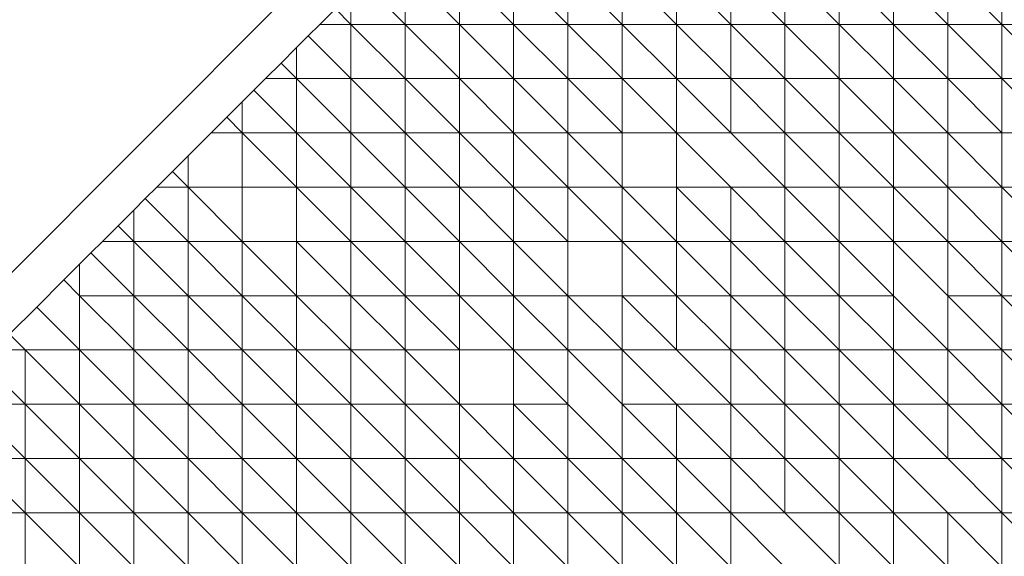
# Model space of a CAD drawing. Header units: metres. Extents: x 2695833.6 to 2695883.7, y 1260995.5 to 1261033.8.
# Tile 7 of 12: x 2695859.6 to 2695868.7, y 1261008.1 to 1261013.1. Entities that reach past the tile are written whole.
import ezdxf

# ---------------------------------------------------------------- set-up
doc = ezdxf.new("R2010")
doc.units = ezdxf.units.M
doc.linetypes.add('AUSGEZOGEN', pattern=[0])
doc.layers.add('AW_LK_ Haltung Text', color=7, linetype='AUSGEZOGEN')
doc.layers.add('Standard', color=7, linetype='AUSGEZOGEN', lineweight=13)

# ---------------------------------------------------------------- blocks, each defined once
blk = doc.blocks.new('Baugrube_$F5', base_point=(0, 0, -4.617))
at = {"layer": 'Standard', "color": 7, "linetype": 'AUSGEZOGEN', "lineweight": 13, "transparency": 33554687}
for p, q in [((28.6525, 19.7276), (19.3785, 10.4471)), ((27.7891, 18.0179), (27.7891, 17.5174)), ((27.7891, 18.0179), (28.2898, 17.5174)), ((28.2898, 18.0179), (28.2898, 17.5174)), ((28.2898, 18.0179), (28.7905, 17.5174)), ((28.7905, 18.0179), (28.7905, 17.5174)), ((28.7905, 18.0179), (29.2912, 17.5174)), ((29.2912, 18.0179), (29.2912, 17.5174)), ((29.2912, 18.0179), (29.7919, 17.5174)), ((29.7919, 18.0179), (29.7919, 17.5174)), ((29.7919, 18.0179), (30.2926, 17.5174)), ((30.2926, 18.0179), (30.2926, 17.5174)), ((30.2926, 18.0179), (30.7933, 17.5174)), ((30.7933, 18.0179), (30.7933, 17.5174)), ((30.7933, 18.0179), (31.294, 17.5174)), ((31.294, 18.0179), (31.294, 17.5174)), ((31.294, 18.0179), (31.7947, 17.5174)), ((31.7947, 18.0179), (31.7947, 17.5174)), ((31.7947, 18.0179), (32.2954, 17.5174)), ((32.2954, 18.0179), (32.2954, 17.5174)), ((32.2954, 18.0179), (32.7961, 17.5174)), ((32.7961, 18.0179), (32.7961, 17.5174)), ((32.7961, 18.0179), (33.2968, 17.5174)), ((33.2968, 18.0179), (33.2968, 17.5174)), ((27.3966, 17.9097), (27.7891, 17.5174)), ((27.2883, 17.8023), (27.2883, 17.5174)), ((27.0026, 17.5174), (27.1455, 17.6602)), ((27.1455, 17.6602), (27.2883, 17.5174)), ((26.895, 17.4101), (27.0026, 17.5174)), ((27.2883, 17.5174), (27.0026, 17.5174)), ((27.7891, 17.5174), (27.2883, 17.5174)), ((27.2883, 17.5174), (27.2883, 17.0169)), ((27.2883, 17.5174), (27.7891, 17.0169)), ((28.2898, 17.5174), (27.7891, 17.5174)), ((27.7891, 17.5174), (27.7891, 17.0169)), ((27.7891, 17.5174), (28.2898, 17.0169)), ((28.7905, 17.5174), (28.2898, 17.5174)), ((28.2898, 17.5174), (28.2898, 17.0169)), ((28.2898, 17.5174), (28.7905, 17.0169)), ((29.2912, 17.5174), (28.7905, 17.5174)), ((28.7905, 17.5174), (28.7905, 17.0169)), ((28.7905, 17.5174), (29.2912, 17.0169)), ((29.7919, 17.5174), (29.2912, 17.5174)), ((29.2912, 17.5174), (29.2912, 17.0169)), ((29.2912, 17.5174), (29.7919, 17.0169)), ((30.2926, 17.5174), (29.7919, 17.5174)), ((29.7919, 17.5174), (29.7919, 17.0169)), ((29.7919, 17.5174), (30.2926, 17.0169)), ((30.7933, 17.5174), (30.2926, 17.5174)), ((30.2926, 17.5174), (30.2926, 17.0169)), ((30.2926, 17.5174), (30.7933, 17.0169)), ((31.294, 17.5174), (30.7933, 17.5174)), ((30.7933, 17.5174), (30.7933, 17.0169)), ((30.7933, 17.5174), (31.294, 17.0169)), ((31.7947, 17.5174), (31.294, 17.5174)), ((31.294, 17.5174), (31.294, 17.0169)), ((31.294, 17.5174), (31.7947, 17.0169)), ((32.2954, 17.5174), (31.7947, 17.5174)), ((31.7947, 17.5174), (31.7947, 17.0169)), ((31.7947, 17.5174), (32.2954, 17.0169)), ((32.7961, 17.5174), (32.2954, 17.5174)), ((32.2954, 17.5174), (32.2954, 17.0169)), ((32.2954, 17.5174), (32.7961, 17.0169)), ((33.2968, 17.5174), (32.7961, 17.5174)), ((32.7961, 17.5174), (32.7961, 17.0169)), ((32.7961, 17.5174), (33.2968, 17.0169)), ((33.7975, 17.5174), (33.2968, 17.5174)), ((33.2968, 17.5174), (33.2968, 17.0169)), ((33.2968, 17.5174), (33.7975, 17.0169)), ((26.7876, 17.303), (26.895, 17.4101)), ((26.895, 17.4101), (27.2883, 17.0169)), ((26.6442, 17.1602), (26.7876, 17.303)), ((26.7876, 17.303), (26.7876, 17.0169)), ((26.5006, 17.0169), (26.6442, 17.1602)), ((26.6442, 17.1602), (26.7876, 17.0169)), ((26.3936, 16.9102), (26.5006, 17.0169)), ((26.7876, 17.0169), (26.5006, 17.0169)), ((27.2883, 17.0169), (26.7876, 17.0169)), ((26.7876, 17.0169), (26.7876, 16.5164)), ((26.7876, 17.0169), (27.2883, 16.5164)), ((27.7891, 17.0169), (27.2883, 17.0169)), ((27.2883, 17.0169), (27.2883, 16.5164)), ((27.2883, 17.0169), (27.7891, 16.5164)), ((28.2898, 17.0169), (27.7891, 17.0169)), ((27.7891, 17.0169), (27.7891, 16.5164)), ((27.7891, 17.0169), (28.2898, 16.5164)), ((28.7905, 17.0169), (28.2898, 17.0169)), ((28.2898, 17.0169), (28.2898, 16.5164)), ((28.2898, 17.0169), (28.7905, 16.5164)), ((29.2912, 17.0169), (28.7905, 17.0169)), ((28.7905, 17.0169), (28.7905, 16.5164)), ((28.7905, 17.0169), (29.2912, 16.5164)), ((29.7919, 17.0169), (29.2912, 17.0169)), ((29.2912, 17.0169), (29.2912, 16.5164)), ((29.2912, 17.0169), (29.7919, 16.5164)), ((30.2926, 17.0169), (29.7919, 17.0169)), ((29.7919, 17.0169), (29.7919, 16.5164)), ((29.7919, 17.0169), (30.2926, 16.5164)), ((30.7933, 17.0169), (30.2926, 17.0169)), ((30.2926, 17.0169), (30.2926, 16.5164)), ((30.2926, 17.0169), (30.7933, 16.5164)), ((31.294, 17.0169), (30.7933, 17.0169)), ((30.7933, 17.0169), (30.7933, 16.5164)), ((30.7933, 17.0169), (31.294, 16.5164)), ((31.7947, 17.0169), (31.294, 17.0169)), ((31.294, 17.0169), (31.294, 16.5164)), ((31.294, 17.0169), (31.7947, 16.5164)), ((32.2954, 17.0169), (31.7947, 17.0169)), ((31.7947, 17.0169), (31.7947, 16.5164)), ((31.7947, 17.0169), (32.2954, 16.5164)), ((32.7961, 17.0169), (32.2954, 17.0169)), ((32.2954, 17.0169), (32.2954, 16.5164)), ((32.2954, 17.0169), (32.7961, 16.5164)), ((33.2968, 17.0169), (32.7961, 17.0169)), ((32.7961, 17.0169), (32.7961, 16.5164)), ((32.7961, 17.0169), (33.2968, 16.5164)), ((33.7975, 17.0169), (33.2968, 17.0169)), ((33.2968, 17.0169), (33.2968, 16.5164)), ((33.2968, 17.0169), (33.7975, 16.5164)), ((26.2869, 16.8036), (26.3936, 16.9102)), ((26.3936, 16.9102), (26.7876, 16.5164)), ((26.1429, 16.6603), (26.2869, 16.8036)), ((26.2869, 16.8036), (26.2869, 16.5164)), ((25.9986, 16.5164), (26.1429, 16.6603)), ((26.1429, 16.6603), (26.2869, 16.5164)), ((25.7862, 16.3047), (25.9986, 16.5164)), ((26.2869, 16.5164), (25.9986, 16.5164)), ((26.7876, 16.5164), (26.2869, 16.5164)), ((26.2869, 16.5164), (26.2869, 16.0159)), ((26.2869, 16.5164), (26.7876, 16.0159)), ((27.2883, 16.5164), (26.7876, 16.5164)), ((26.7876, 16.5164), (26.7876, 16.0159)), ((26.7876, 16.5164), (27.2883, 16.0159)), ((27.7891, 16.5164), (27.2883, 16.5164)), ((27.2883, 16.5164), (27.2883, 16.0159)), ((27.2883, 16.5164), (27.7891, 16.0159)), ((28.2898, 16.5164), (27.7891, 16.5164)), ((27.7891, 16.5164), (27.7891, 16.0159)), ((27.7891, 16.5164), (28.2898, 16.0159)), ((28.7905, 16.5164), (28.2898, 16.5164)), ((28.2898, 16.5164), (28.2898, 16.0159)), ((28.2898, 16.5164), (28.7905, 16.0159)), ((29.2912, 16.5164), (28.7905, 16.5164)), ((28.7905, 16.5164), (28.7905, 16.0159)), ((28.7905, 16.5164), (29.2912, 16.0159)), ((29.7919, 16.5164), (29.2912, 16.5164)), ((29.2912, 16.5164), (29.2912, 16.0159)), ((29.2912, 16.5164), (29.7919, 16.0159)), ((30.2926, 16.5164), (29.7919, 16.5164)), ((29.7919, 16.5164), (29.7919, 16.0159)), ((30.7933, 16.5164), (30.2926, 16.5164)), ((30.2926, 16.5164), (30.2926, 16.0159)), ((30.2926, 16.5164), (30.7933, 16.0159)), ((31.294, 16.5164), (30.7933, 16.5164)), ((30.7933, 16.5164), (31.294, 16.0159)), ((31.7947, 16.5164), (31.294, 16.5164)), ((31.294, 16.5164), (31.294, 16.0159)), ((31.294, 16.5164), (31.7947, 16.0159)), ((32.2954, 16.5164), (31.7947, 16.5164)), ((31.7947, 16.5164), (31.7947, 16.0159)), ((31.7947, 16.5164), (32.2954, 16.0159)), ((32.7961, 16.5164), (32.2954, 16.5164)), ((32.2954, 16.5164), (32.2954, 16.0159)), ((32.2954, 16.5164), (32.7961, 16.0159)), ((33.2968, 16.5164), (32.7961, 16.5164)), ((32.7961, 16.5164), (32.7961, 16.0159)), ((32.7961, 16.5164), (33.2968, 16.0159)), ((33.7975, 16.5164), (33.2968, 16.5164)), ((33.2968, 16.5164), (33.2968, 16.0159)), ((25.6415, 16.1605), (25.7862, 16.3047)), ((25.7862, 16.3047), (25.7862, 16.0159)), ((25.497, 16.0159), (25.6415, 16.1605)), ((25.6415, 16.1605), (25.7862, 16.0159)), ((25.3912, 15.9102), (25.497, 16.0159)), ((25.7862, 16.0159), (25.497, 16.0159)), ((26.2869, 16.0159), (25.7862, 16.0159)), ((25.7862, 16.0159), (25.7862, 15.5154)), ((25.7862, 16.0159), (26.2869, 15.5154)), ((26.7876, 16.0159), (26.2869, 16.0159)), ((26.2869, 16.0159), (26.2869, 15.5154)), ((27.2883, 16.0159), (26.7876, 16.0159)), ((26.7876, 16.0159), (26.7876, 15.5154)), ((26.7876, 16.0159), (27.2883, 15.5154)), ((27.7891, 16.0159), (27.2883, 16.0159)), ((27.2883, 16.0159), (27.2883, 15.5154)), ((27.2883, 16.0159), (27.7891, 15.5154)), ((28.2898, 16.0159), (27.7891, 16.0159)), ((27.7891, 16.0159), (27.7891, 15.5154)), ((27.7891, 16.0159), (28.2898, 15.5154)), ((28.7905, 16.0159), (28.2898, 16.0159)), ((28.2898, 16.0159), (28.2898, 15.5154)), ((28.2898, 16.0159), (28.7905, 15.5154)), ((29.2912, 16.0159), (28.7905, 16.0159)), ((28.7905, 16.0159), (28.7905, 15.5154)), ((28.7905, 16.0159), (29.2912, 15.5154)), ((29.7919, 16.0159), (29.2912, 16.0159)), ((29.2912, 16.0159), (29.2912, 15.5154)), ((29.2912, 16.0159), (29.7919, 15.5154)), ((30.2926, 16.0159), (29.7919, 16.0159)), ((29.7919, 16.0159), (29.7919, 15.5154)), ((29.7919, 16.0159), (30.2926, 15.5154)), ((30.7933, 16.0159), (30.2926, 16.0159)), ((30.2926, 16.0159), (30.2926, 15.5154)), ((30.2926, 16.0159), (30.7933, 15.5154)), ((31.294, 16.0159), (30.7933, 16.0159)), ((30.7933, 16.0159), (30.7933, 15.5154)), ((30.7933, 16.0159), (31.294, 15.5154)), ((31.7947, 16.0159), (31.294, 16.0159)), ((31.294, 16.0159), (31.294, 15.5154)), ((31.294, 16.0159), (31.7947, 15.5154)), ((32.2954, 16.0159), (31.7947, 16.0159)), ((31.7947, 16.0159), (31.7947, 15.5154)), ((31.7947, 16.0159), (32.2954, 15.5154)), ((32.7961, 16.0159), (32.2954, 16.0159)), ((32.2954, 16.0159), (32.2954, 15.5154)), ((32.2954, 16.0159), (32.7961, 15.5154)), ((33.2968, 16.0159), (32.7961, 16.0159)), ((32.7961, 16.0159), (32.7961, 15.5154)), ((32.7961, 16.0159), (33.2968, 15.5154)), ((33.7975, 16.0159), (33.2968, 16.0159)), ((33.2968, 16.0159), (33.2968, 15.5154)), ((33.2968, 16.0159), (33.7975, 15.5154)), ((25.2855, 15.8044), (25.3912, 15.9102)), ((25.3912, 15.9102), (25.7862, 15.5154)), ((25.1409, 15.66), (25.2855, 15.8044)), ((25.2855, 15.8044), (25.2855, 15.5154)), ((24.9957, 15.5154), (25.1409, 15.66)), ((25.1409, 15.66), (25.2855, 15.5154)), ((24.8902, 15.4101), (24.9957, 15.5154)), ((25.2855, 15.5154), (24.9957, 15.5154)), ((25.7862, 15.5154), (25.2855, 15.5154)), ((25.2855, 15.5154), (25.2855, 15.0149)), ((25.2855, 15.5154), (25.7862, 15.0149)), ((26.2869, 15.5154), (25.7862, 15.5154)), ((25.7862, 15.5154), (25.7862, 15.0149)), ((25.7862, 15.5154), (26.2869, 15.0149)), ((26.7876, 15.5154), (26.2869, 15.5154)), ((26.2869, 15.5154), (26.2869, 15.0149)), ((26.2869, 15.5154), (26.7876, 15.0149)), ((27.2883, 15.5154), (26.7876, 15.5154)), ((26.7876, 15.5154), (26.7876, 15.0149)), ((26.7876, 15.5154), (27.2883, 15.0149)), ((27.7891, 15.5154), (27.2883, 15.5154)), ((27.2883, 15.5154), (27.2883, 15.0149)), ((27.2883, 15.5154), (27.7891, 15.0149)), ((28.2898, 15.5154), (27.7891, 15.5154)), ((27.7891, 15.5154), (27.7891, 15.0149)), ((27.7891, 15.5154), (28.2898, 15.0149)), ((28.7905, 15.5154), (28.2898, 15.5154)), ((28.2898, 15.5154), (28.2898, 15.0149)), ((28.2898, 15.5154), (28.7905, 15.0149)), ((29.2912, 15.5154), (28.7905, 15.5154)), ((28.7905, 15.5154), (28.7905, 15.0149)), ((28.7905, 15.5154), (29.2912, 15.0149)), ((29.7919, 15.5154), (29.2912, 15.5154)), ((29.2912, 15.5154), (29.2912, 15.0149)), ((30.2926, 15.5154), (29.7919, 15.5154)), ((29.7919, 15.5154), (29.7919, 15.0149)), ((29.7919, 15.5154), (30.2926, 15.0149)), ((30.7933, 15.5154), (30.2926, 15.5154)), ((30.2926, 15.5154), (30.2926, 15.0149)), ((30.2926, 15.5154), (30.7933, 15.0149)), ((31.294, 15.5154), (30.7933, 15.5154)), ((30.7933, 15.5154), (30.7933, 15.0149)), ((30.7933, 15.5154), (31.294, 15.0149)), ((31.7947, 15.5154), (31.294, 15.5154)), ((31.294, 15.5154), (31.294, 15.0149)), ((31.294, 15.5154), (31.7947, 15.0149)), ((32.2954, 15.5154), (31.7947, 15.5154)), ((31.7947, 15.5154), (31.7947, 15.0149)), ((31.7947, 15.5154), (32.2954, 15.0149)), ((32.7961, 15.5154), (32.2954, 15.5154)), ((32.2954, 15.5154), (32.2954, 15.0149)), ((32.2954, 15.5154), (32.7961, 15.0149)), ((33.2968, 15.5154), (32.7961, 15.5154)), ((32.7961, 15.5154), (32.7961, 15.0149)), ((32.7961, 15.5154), (33.2968, 15.0149)), ((33.7975, 15.5154), (33.2968, 15.5154)), ((33.2968, 15.5154), (33.2968, 15.0149)), ((33.2968, 15.5154), (33.7975, 15.0149)), ((24.7848, 15.305), (24.8902, 15.4101)), ((24.8902, 15.4101), (25.2855, 15.0149)), ((24.6398, 15.1599), (24.7848, 15.305)), ((24.7848, 15.305), (24.7848, 15.0149)), ((24.3895, 14.9096), (24.6398, 15.1599)), ((24.6398, 15.1599), (24.7848, 15.0149)), ((24.7848, 15.0149), (24.7848, 14.5144)), ((25.2855, 15.0149), (24.7848, 15.0149)), ((24.7848, 15.0149), (25.2855, 14.5144)), ((25.7862, 15.0149), (25.2855, 15.0149)), ((25.2855, 15.0149), (25.2855, 14.5144)), ((25.2855, 15.0149), (25.7862, 14.5144)), ((26.2869, 15.0149), (25.7862, 15.0149)), ((25.7862, 15.0149), (25.7862, 14.5144)), ((25.7862, 15.0149), (26.2869, 14.5144)), ((26.7876, 15.0149), (26.2869, 15.0149)), ((26.2869, 15.0149), (26.2869, 14.5144)), ((26.2869, 15.0149), (26.7876, 14.5144)), ((27.2883, 15.0149), (26.7876, 15.0149)), ((26.7876, 15.0149), (26.7876, 14.5144)), ((26.7876, 15.0149), (27.2883, 14.5144)), ((27.7891, 15.0149), (27.2883, 15.0149)), ((27.2883, 15.0149), (27.2883, 14.5144)), ((27.2883, 15.0149), (27.7891, 14.5144)), ((28.2898, 15.0149), (27.7891, 15.0149)), ((27.7891, 15.0149), (27.7891, 14.5144)), ((27.7891, 15.0149), (28.2898, 14.5144)), ((28.7905, 15.0149), (28.2898, 15.0149)), ((28.2898, 15.0149), (28.2898, 14.5144)), ((28.2898, 15.0149), (28.7905, 14.5144)), ((29.2912, 15.0149), (28.7905, 15.0149)), ((28.7905, 15.0149), (28.7905, 14.5144)), ((28.7905, 15.0149), (29.2912, 14.5144)), ((29.7919, 15.0149), (29.2912, 15.0149)), ((29.2912, 15.0149), (29.2912, 14.5144)), ((29.2912, 15.0149), (29.7919, 14.5144)), ((30.2926, 15.0149), (29.7919, 15.0149)), ((29.7919, 15.0149), (29.7919, 14.5144)), ((29.7919, 15.0149), (30.2926, 14.5144)), ((30.7933, 15.0149), (30.2926, 15.0149)), ((30.2926, 15.0149), (30.2926, 14.5144)), ((30.2926, 15.0149), (30.7933, 14.5144)), ((31.294, 15.0149), (30.7933, 15.0149)), ((30.7933, 15.0149), (30.7933, 14.5144)), ((30.7933, 15.0149), (31.294, 14.5144)), ((31.7947, 15.0149), (31.294, 15.0149)), ((31.294, 15.0149), (31.294, 14.5144)), ((31.294, 15.0149), (31.7947, 14.5144)), ((32.2954, 15.0149), (31.7947, 15.0149)), ((31.7947, 15.0149), (31.7947, 14.5144)), ((31.7947, 15.0149), (32.2954, 14.5144)), ((32.7961, 14.5144), (32.2954, 15.0149)), ((32.2954, 15.0149), (32.2954, 14.5144)), ((32.7961, 15.0149), (32.7961, 14.5144)), ((33.2968, 15.0149), (32.7961, 15.0149)), ((32.7961, 15.0149), (33.2968, 14.5144)), ((33.7975, 15.0149), (33.2968, 15.0149)), ((33.2968, 15.0149), (33.2968, 14.5144)), ((33.2968, 15.0149), (33.7975, 14.5144)), ((24.1389, 14.6596), (24.3895, 14.9096)), ((24.7848, 14.5144), (24.3895, 14.9096)), ((24.1389, 14.6596), (24.2841, 14.5144)), ((24.2841, 14.5144), (23.994, 14.5144)), ((24.7848, 14.5144), (24.2841, 14.5144)), ((24.2841, 14.5144), (24.2841, 14.0139)), ((24.2841, 14.5144), (24.7848, 14.0139)), ((25.2855, 14.5144), (24.7848, 14.5144)), ((24.7848, 14.5144), (24.7848, 14.0139)), ((24.7848, 14.5144), (25.2855, 14.0139)), ((25.7862, 14.5144), (25.2855, 14.5144)), ((25.2855, 14.5144), (25.2855, 14.0139)), ((25.2855, 14.5144), (25.7862, 14.0139)), ((26.2869, 14.5144), (25.7862, 14.5144)), ((25.7862, 14.5144), (25.7862, 14.0139)), ((25.7862, 14.5144), (26.2869, 14.0139)), ((26.7876, 14.5144), (26.2869, 14.5144)), ((26.2869, 14.5144), (26.2869, 14.0139)), ((26.2869, 14.5144), (26.7876, 14.0139)), ((27.2883, 14.5144), (26.7876, 14.5144)), ((26.7876, 14.5144), (26.7876, 14.0139)), ((26.7876, 14.5144), (27.2883, 14.0139)), ((27.7891, 14.5144), (27.2883, 14.5144)), ((27.2883, 14.5144), (27.2883, 14.0139)), ((27.2883, 14.5144), (27.7891, 14.0139)), ((28.2898, 14.5144), (27.7891, 14.5144)), ((27.7891, 14.5144), (27.7891, 14.0139)), ((27.7891, 14.5144), (28.2898, 14.0139)), ((28.7905, 14.5144), (28.2898, 14.5144)), ((28.2898, 14.5144), (28.2898, 14.0139)), ((29.2912, 14.5144), (28.7905, 14.5144)), ((28.7905, 14.5144), (28.7905, 14.0139)), ((28.7905, 14.5144), (29.2912, 14.0139)), ((29.7919, 14.5144), (29.2912, 14.5144)), ((29.2912, 14.5144), (29.2912, 14.0139)), ((29.2912, 14.5144), (29.7919, 14.0139)), ((30.2926, 14.5144), (29.7919, 14.5144)), ((29.7919, 14.5144), (29.7919, 14.0139)), ((29.7919, 14.5144), (30.2926, 14.0139)), ((30.7933, 14.5144), (30.2926, 14.5144)), ((30.2926, 14.5144), (30.7933, 14.0139)), ((31.294, 14.5144), (30.7933, 14.5144)), ((30.7933, 14.5144), (30.7933, 14.0139)), ((30.7933, 14.5144), (31.294, 14.0139)), ((31.7947, 14.5144), (31.294, 14.5144)), ((31.294, 14.5144), (31.294, 14.0139)), ((31.294, 14.5144), (31.7947, 14.0139)), ((32.2954, 14.5144), (31.7947, 14.5144)), ((31.7947, 14.5144), (31.7947, 14.0139)), ((31.7947, 14.5144), (32.2954, 14.0139)), ((32.7961, 14.5144), (32.2954, 14.5144)), ((32.2954, 14.5144), (32.2954, 14.0139)), ((32.2954, 14.5144), (32.7961, 14.0139)), ((33.2968, 14.5144), (32.7961, 14.5144)), ((32.7961, 14.5144), (32.7961, 14.0139)), ((32.7961, 14.5144), (33.2968, 14.0139)), ((33.7975, 14.5144), (33.2968, 14.5144)), ((33.2968, 14.5144), (33.2968, 14.0139)), ((33.2968, 14.5144), (33.7975, 14.0139)), ((23.8888, 14.409), (24.2841, 14.0139)), ((24.2841, 14.0139), (23.7834, 14.0139)), ((23.7834, 14.0139), (24.2841, 13.5134)), ((24.7848, 14.0139), (24.2841, 14.0139)), ((24.2841, 14.0139), (24.2841, 13.5134)), ((24.2841, 14.0139), (24.7848, 13.5134)), ((25.2855, 14.0139), (24.7848, 14.0139)), ((24.7848, 14.0139), (24.7848, 13.5134)), ((24.7848, 14.0139), (25.2855, 13.5134)), ((25.7862, 14.0139), (25.2855, 14.0139)), ((25.2855, 14.0139), (25.2855, 13.5134)), ((25.2855, 14.0139), (25.7862, 13.5134)), ((26.2869, 14.0139), (25.7862, 14.0139)), ((25.7862, 14.0139), (25.7862, 13.5134)), ((25.7862, 14.0139), (26.2869, 13.5134)), ((26.7876, 14.0139), (26.2869, 14.0139)), ((26.2869, 14.0139), (26.2869, 13.5134)), ((26.2869, 14.0139), (26.7876, 13.5134)), ((27.2883, 14.0139), (26.7876, 14.0139)), ((26.7876, 14.0139), (26.7876, 13.5134)), ((26.7876, 14.0139), (27.2883, 13.5134)), ((27.7891, 14.0139), (27.2883, 14.0139)), ((27.2883, 14.0139), (27.2883, 13.5134)), ((27.2883, 14.0139), (27.7891, 13.5134)), ((28.2898, 14.0139), (27.7891, 14.0139)), ((27.7891, 14.0139), (27.7891, 13.5134)), ((27.7891, 14.0139), (28.2898, 13.5134)), ((28.7905, 14.0139), (28.2898, 14.0139)), ((28.2898, 14.0139), (28.2898, 13.5134)), ((28.2898, 14.0139), (28.7905, 13.5134)), ((29.2912, 14.0139), (28.7905, 14.0139)), ((28.7905, 14.0139), (28.7905, 13.5134)), ((28.7905, 14.0139), (29.2912, 13.5134)), ((29.7919, 13.5134), (29.2912, 14.0139)), ((29.2912, 14.0139), (29.2912, 13.5134)), ((29.7919, 14.0139), (29.7919, 13.5134)), ((30.2926, 14.0139), (29.7919, 14.0139)), ((29.7919, 14.0139), (30.2926, 13.5134)), ((30.7933, 14.0139), (30.2926, 14.0139)), ((30.2926, 14.0139), (30.2926, 13.5134)), ((30.2926, 14.0139), (30.7933, 13.5134)), ((31.294, 14.0139), (30.7933, 14.0139)), ((30.7933, 14.0139), (30.7933, 13.5134)), ((30.7933, 14.0139), (31.294, 13.5134)), ((31.7947, 14.0139), (31.294, 14.0139)), ((31.294, 14.0139), (31.294, 13.5134)), ((31.294, 14.0139), (31.7947, 13.5134)), ((32.2954, 14.0139), (31.7947, 14.0139)), ((31.7947, 14.0139), (31.7947, 13.5134)), ((31.7947, 14.0139), (32.2954, 13.5134)), ((32.7961, 14.0139), (32.2954, 14.0139)), ((32.2954, 14.0139), (32.2954, 13.5134)), ((32.2954, 14.0139), (32.7961, 13.5134)), ((33.2968, 14.0139), (32.7961, 14.0139)), ((32.7961, 14.0139), (32.7961, 13.5134)), ((32.7961, 14.0139), (33.2968, 13.5134)), ((33.7975, 14.0139), (33.2968, 14.0139)), ((33.2968, 14.0139), (33.2968, 13.5134)), ((33.2968, 14.0139), (33.7975, 13.5134)), ((24.2841, 13.5134), (23.7834, 13.5134)), ((23.7834, 13.5134), (24.2841, 13.0129)), ((24.7848, 13.5134), (24.2841, 13.5134)), ((24.2841, 13.5134), (24.2841, 13.0129)), ((24.2841, 13.5134), (24.7848, 13.0129)), ((25.2855, 13.5134), (24.7848, 13.5134)), ((24.7848, 13.5134), (24.7848, 13.0129)), ((24.7848, 13.5134), (25.2855, 13.0129)), ((25.7862, 13.5134), (25.2855, 13.5134)), ((25.2855, 13.5134), (25.2855, 13.0129)), ((25.2855, 13.5134), (25.7862, 13.0129)), ((26.2869, 13.5134), (25.7862, 13.5134)), ((25.7862, 13.5134), (25.7862, 13.0129)), ((25.7862, 13.5134), (26.2869, 13.0129)), ((26.7876, 13.5134), (26.2869, 13.5134)), ((26.2869, 13.5134), (26.2869, 13.0129)), ((26.2869, 13.5134), (26.7876, 13.0129)), ((27.2883, 13.5134), (26.7876, 13.5134)), ((26.7876, 13.5134), (26.7876, 13.0129)), ((26.7876, 13.5134), (27.2883, 13.0129)), ((27.7891, 13.5134), (27.2883, 13.5134)), ((27.2883, 13.5134), (27.2883, 13.0129)), ((27.2883, 13.5134), (27.7891, 13.0129)), ((28.2898, 13.5134), (27.7891, 13.5134)), ((27.7891, 13.5134), (27.7891, 13.0129)), ((27.7891, 13.5134), (28.2898, 13.0129)), ((28.7905, 13.5134), (28.2898, 13.5134)), ((28.2898, 13.5134), (28.2898, 13.0129)), ((28.2898, 13.5134), (28.7905, 13.0129)), ((29.2912, 13.5134), (28.7905, 13.5134)), ((28.7905, 13.5134), (28.7905, 13.0129)), ((28.7905, 13.5134), (29.2912, 13.0129)), ((29.7919, 13.5134), (29.2912, 13.5134)), ((29.2912, 13.5134), (29.2912, 13.0129)), ((29.2912, 13.5134), (29.7919, 13.0129)), ((30.2926, 13.5134), (29.7919, 13.5134)), ((29.7919, 13.5134), (29.7919, 13.0129)), ((29.7919, 13.5134), (30.2926, 13.0129)), ((30.7933, 13.5134), (30.2926, 13.5134)), ((30.2926, 13.5134), (30.2926, 13.0129)), ((30.2926, 13.5134), (30.7933, 13.0129)), ((31.294, 13.5134), (30.7933, 13.5134)), ((30.7933, 13.5134), (30.7933, 13.0129)), ((30.7933, 13.5134), (31.294, 13.0129)), ((31.7947, 13.5134), (31.294, 13.5134)), ((31.294, 13.5134), (31.294, 13.0129)), ((31.294, 13.5134), (31.7947, 13.0129)), ((32.2954, 13.5134), (31.7947, 13.5134)), ((31.7947, 13.5134), (31.7947, 13.0129)), ((31.7947, 13.5134), (32.2954, 13.0129)), ((32.7961, 13.5134), (32.2954, 13.5134)), ((32.2954, 13.5134), (32.2954, 13.0129)), ((32.2954, 13.5134), (32.7961, 13.0129)), ((33.2968, 13.5134), (32.7961, 13.5134)), ((32.7961, 13.5134), (33.2968, 13.0129)), ((33.7975, 13.5134), (33.2968, 13.5134)), ((33.2968, 13.5134), (33.2968, 13.0129)), ((33.2968, 13.5134), (33.7975, 13.0129)), ((24.2841, 13.0129), (23.7834, 13.0129)), ((24.7848, 13.0129), (24.2841, 13.0129)), ((24.2841, 13.0129), (24.2841, 12.5124)), ((24.2841, 13.0129), (24.7848, 12.5124)), ((25.2855, 13.0129), (24.7848, 13.0129)), ((24.7848, 13.0129), (24.7848, 12.5124)), ((24.7848, 13.0129), (25.2855, 12.5124)), ((25.7862, 13.0129), (25.2855, 13.0129)), ((25.2855, 13.0129), (25.2855, 12.5124)), ((25.2855, 13.0129), (25.7862, 12.5124)), ((26.2869, 13.0129), (25.7862, 13.0129)), ((25.7862, 13.0129), (25.7862, 12.5124)), ((25.7862, 13.0129), (26.2869, 12.5124)), ((26.7876, 13.0129), (26.2869, 13.0129)), ((26.2869, 13.0129), (26.2869, 12.5124)), ((26.2869, 13.0129), (26.7876, 12.5124)), ((27.2883, 13.0129), (26.7876, 13.0129)), ((26.7876, 13.0129), (26.7876, 12.5124)), ((26.7876, 13.0129), (27.2883, 12.5124)), ((27.7891, 13.0129), (27.2883, 13.0129)), ((27.2883, 13.0129), (27.2883, 12.5124)), ((27.2883, 13.0129), (27.7891, 12.5124)), ((28.2898, 13.0129), (27.7891, 13.0129)), ((27.7891, 13.0129), (27.7891, 12.5124)), ((27.7891, 13.0129), (28.2898, 12.5124)), ((28.7905, 13.0129), (28.2898, 13.0129)), ((28.2898, 13.0129), (28.2898, 12.5124)), ((28.2898, 13.0129), (28.7905, 12.5124)), ((29.2912, 13.0129), (28.7905, 13.0129)), ((28.7905, 13.0129), (28.7905, 12.5124)), ((28.7905, 13.0129), (29.2912, 12.5124)), ((29.7919, 13.0129), (29.2912, 13.0129)), ((29.2912, 13.0129), (29.2912, 12.5124)), ((29.2912, 13.0129), (29.7919, 12.5124)), ((30.2926, 13.0129), (29.7919, 13.0129)), ((29.7919, 13.0129), (29.7919, 12.5124)), ((29.7919, 13.0129), (30.2926, 12.5124)), ((30.7933, 13.0129), (30.2926, 13.0129)), ((30.2926, 13.0129), (30.2926, 12.5124)), ((30.2926, 13.0129), (30.7933, 12.5124)), ((31.294, 13.0129), (30.7933, 13.0129)), ((30.7933, 13.0129), (30.7933, 12.5124)), ((30.7933, 13.0129), (31.294, 12.5124)), ((31.7947, 13.0129), (31.294, 13.0129)), ((31.294, 13.0129), (31.7947, 12.5124)), ((32.2954, 13.0129), (31.7947, 13.0129)), ((31.7947, 13.0129), (31.7947, 12.5124)), ((31.7947, 13.0129), (32.2954, 12.5124)), ((32.7961, 13.0129), (32.2954, 13.0129)), ((32.2954, 13.0129), (32.2954, 12.5124)), ((32.2954, 13.0129), (32.7961, 12.5124)), ((33.2968, 13.0129), (32.7961, 13.0129)), ((32.7961, 13.0129), (32.7961, 12.5124)), ((32.7961, 13.0129), (33.2968, 12.5124)), ((33.7975, 13.0129), (33.2968, 13.0129)), ((33.2968, 13.0129), (33.2968, 12.5124)), ((33.2968, 13.0129), (33.7975, 12.5124))]:
    blk.add_line(p, q, dxfattribs=at)

msp = doc.modelspace()

# ---------------------------------------------------------------- block references
at = {"layer": 'AW_LK_ Haltung Text', "color": 30, "linetype": 'AUSGEZOGEN', "lineweight": 25, "transparency": 33554687}
msp.add_blockref('Baugrube_$F5', (2695835.3441, 1260995.5008, 431.4), dxfattribs=at)

doc.saveas('drawing.dxf')
